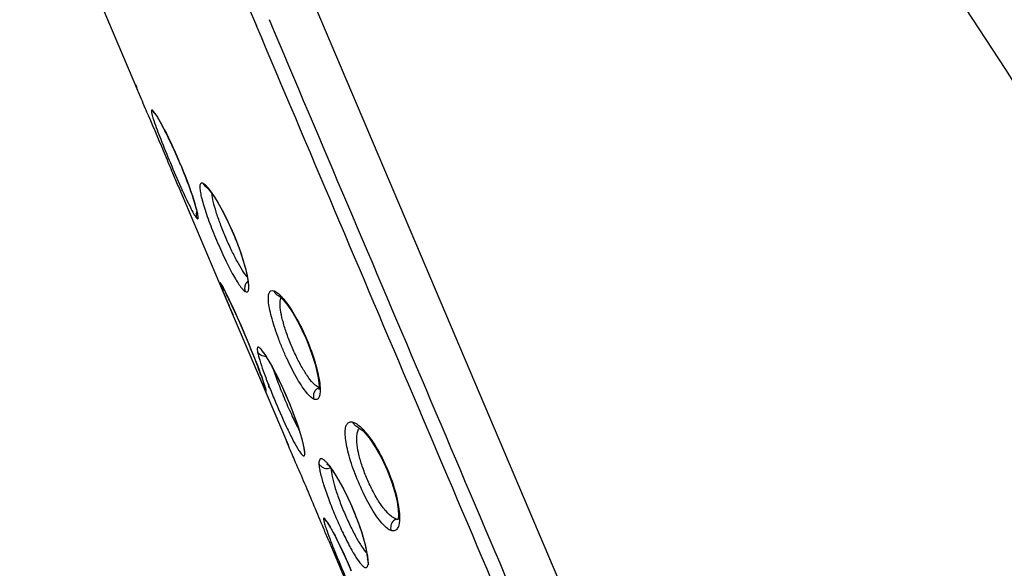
# Model space of a CAD drawing. Header units: millimetres. Extents: x 1200 to 1620, y -113 to 480.
# Tile 46 of 51: x 1487 to 1498, y 327 to 333. Entities that reach past the tile are written whole.
import ezdxf

# ---------------------------------------------------------------- set-up
doc = ezdxf.new("R2010")
doc.units = ezdxf.units.MM
doc.header["$LTSCALE"] = 0.1
doc.layers.add('DIM', color=3, linetype='Continuous')
doc.styles.get("Standard").update_dxf_attribs({"font": 'arial_0.ttf'})
doc.dimstyles.new('DIMSTYLE_2', dxfattribs={"dimtxt": 3, "dimasz": 2.5, "dimexe": 0.18, "dimexo": 0.0625, "dimgap": 0.09, "dimtad": 1, "dimdec": 3, "dimdsep": 46, "dimtxsty": 'Standard', "dimblk": '_FILLED', "dimblk1": '_FILLED', "dimblk2": '_FILLED', "dimcen": 0.09, "dimadec": 0, "dimazin": 0, "dimtp": 1.2, "dimtm": 1.2, "dimtfac": 1, "dimtdec": 3, "dimtofl": 0, "dimtmove": 0, "dimatfit": 3, "dimldrblk": '_FILLED', "dimfxl": 1, "dimtolj": 1, "dimarcsym": 0})

# ---------------------------------------------------------------- blocks, each defined once
blk = doc.blocks.new('_FILLED')
at = {"color": 0, "linetype": 'ByBlock'}
blk.add_solid([(0, 0), (-1, 0.2333), (-1, -0.2333)], dxfattribs=at)
blk = doc.blocks.new('*D182')
at = {"layer": 'Defpoints', "color": 0, "linetype": 'Continuous', "transparency": 16777216}
for p in [(1473.425, 406.214), (1578.495, 406.214), (1535.072, 14.593)]:
    blk.add_point(p, dxfattribs=at)
at = {"layer": 'DIM', "color": 0, "linetype": 'Continuous', "lineweight": -2, "transparency": 16777216}
for p, q in [((1473.487, 406.214), (1578.675, 406.214)), ((1578.495, 17.093), (1578.495, 403.714)), ((1535.135, 14.593), (1578.675, 14.593))]:
    blk.add_line(p, q, dxfattribs=at)
at = {"layer": 'DIM', "color": 0, "linetype": 'Continuous', "lineweight": -2, "transparency": 16777216, "xscale": 2.5, "yscale": 2.5, "zscale": 2.5}
for p, rotation in [((1578.495, 406.214), 90), ((1578.495, 14.593), 270)]:
    blk.add_blockref('_FILLED', p, dxfattribs=dict(at, rotation=rotation))
at = {"layer": 'DIM', "color": 0, "linetype": 'Continuous', "transparency": 16777216, "insert": (1575.341, 164.029), "char_height": 3, "attachment_point": 2, "rotation": 90}
blk.add_mtext('\\A1;1244-1484%%P10', dxfattribs=at)

msp = doc.modelspace()

# ---------------------------------------------------------------- linework, layer by layer
at = {"color": 7, "linetype": 'Continuous'}
for p, q in [((1487.7852, 333.9483), (1488.4611, 332.3558)), ((1489.6981, 333.288), (1489.7892, 333.0732)), ((1488.6547, 332.0937), (1488.6547, 332.0937)), ((1488.6695, 332.0735), (1488.6829, 332.0528)), ((1488.8087, 331.8193), (1488.8057, 331.8255)), ((1488.8825, 331.6609), (1488.8783, 331.6701)), ((1488.9158, 331.2844), (1489.5308, 329.8356)), ((1488.9432, 331.2324), (1488.9433, 331.232)), ((1489.2397, 331.2634), (1489.2392, 331.2637)), ((1490.0398, 330.057), (1490.0393, 330.0572)), ((1489.5307, 329.8357), (1489.7387, 329.3455)), ((1489.7388, 329.3455), (1490.1424, 328.3946)), ((1489.8619, 329.1128), (1489.8736, 329.0786)), ((1489.8844, 329.0455), (1489.8878, 329.0365)), ((1489.8915, 329.0214), (1489.8922, 329.0188)), ((1489.9224, 329.0365), (1489.9228, 329.0341)), ((1489.9228, 329.0341), (1489.9227, 329.0358)), ((1489.9227, 329.0358), (1489.9227, 329.0357)), ((1490.9273, 328.5888), (1490.9267, 328.589)), ((1490.3176, 328.3648), (1490.3196, 328.3503)), ((1490.3196, 328.3503), (1490.3197, 328.3499)), ((1490.3197, 328.3499), (1490.3206, 328.3392)), ((1490.3197, 328.3499), (1490.3276, 328.3225)), ((1490.5741, 327.5359), (1490.5537, 327.567)), ((1490.5742, 327.5359), (1490.5741, 327.5359)), ((1490.5867, 327.5184), (1490.5984, 327.5002)), ((1490.597, 327.3236), (1491.1577, 326.0024)), ((1490.6249, 327.2703), (1490.625, 327.27)), ((1491.0273, 327.1417), (1491.0281, 327.1207))]:
    msp.add_line(p, q, dxfattribs=at)
for points in [[(1507.2356, 273.0152), (1506.896, 278.6289), (1506.6278, 283.7807), (1506.4532, 288.453), (1506.3545, 292.7314), (1506.3131, 296.6737), (1506.3243, 300.3315), (1506.3904, 303.7489), (1506.5156, 306.9393), (1506.6913, 309.921), (1506.8271, 312.7261), (1506.6618, 315.4399), (1506.0124, 318.1146), (1504.9561, 320.7874), (1503.5957, 323.5349), (1501.9852, 326.4008), (1500.169, 329.4053), (1498.1575, 332.5847), (1495.9335, 335.9831), (1493.5474, 339.5477)], [(1490.4424, 333.2973), (1491.6166, 330.5279), (1493.8265, 325.3255)], [(1488.4437, 332.4089), (1488.4434, 332.4095), (1488.4438, 332.4088), (1488.4453, 332.4061), (1488.4476, 332.4017), (1488.4508, 332.3956), (1488.4548, 332.3878)], [(1488.6542, 332.0942), (1488.6595, 332.0875), (1488.6695, 332.0735)], [(1488.6829, 332.0528), (1488.699, 332.0262), (1488.7176, 331.994), (1488.7381, 331.9567), (1488.7602, 331.9149), (1488.7834, 331.8693), (1488.8073, 331.8208), (1488.8317, 331.7699), (1488.8563, 331.7173), (1488.8806, 331.6636), (1488.9046, 331.6094), (1488.928, 331.5553), (1488.9506, 331.5016), (1488.9721, 331.4488), (1488.9925, 331.3975), (1489.0116, 331.3481), (1489.0294, 331.3007), (1489.0458, 331.2557), (1489.0609, 331.2132), (1489.0745, 331.1735), (1489.0866, 331.1367), (1489.0973, 331.1029), (1489.1064, 331.0725), (1489.114, 331.0456), (1489.1201, 331.0223), (1489.1248, 331.0027), (1489.128, 330.9873), (1489.1298, 330.9765), (1489.13, 330.975)], [(1489.2383, 331.2641), (1489.2539, 331.2491), (1489.2809, 331.2166), (1489.3149, 331.1689), (1489.3528, 331.1091), (1489.3921, 331.0408), (1489.4306, 330.968), (1489.4677, 330.8929), (1489.5028, 330.8173), (1489.5355, 330.7421), (1489.5655, 330.6682), (1489.5928, 330.5961), (1489.6171, 330.5269), (1489.6382, 330.4616), (1489.6561, 330.4011), (1489.6705, 330.3464), (1489.6815, 330.2981), (1489.6891, 330.2572), (1489.6934, 330.2244), (1489.695, 330.2005), (1489.695, 330.1967)], [(1489.3996, 330.1798), (1489.3995, 330.1799), (1489.401, 330.1776), (1489.4045, 330.1718), (1489.4096, 330.1627), (1489.4163, 330.1506), (1489.4243, 330.1356), (1489.4336, 330.1176)], [(1489.4336, 330.1176), (1489.4443, 330.0965), (1489.4563, 330.0724), (1489.4697, 330.0453), (1489.4844, 330.0149), (1489.5003, 329.9815), (1489.5175, 329.9451), (1489.5358, 329.9057), (1489.5552, 329.8634), (1489.5756, 329.8183), (1489.5968, 329.7708), (1489.6186, 329.7211), (1489.641, 329.6696), (1489.6637, 329.6165), (1489.6865, 329.5624), (1489.7093, 329.5075), (1489.732, 329.4523), (1489.7541, 329.3974), (1489.7754, 329.3436), (1489.7957, 329.2915)], [(1490.0398, 330.057), (1490.0527, 330.048), (1490.091, 330.0107), (1490.1408, 329.9485), (1490.1948, 329.8677), (1490.248, 329.7756), (1490.2978, 329.6782), (1490.3431, 329.5792), (1490.3829, 329.4811), (1490.4167, 329.3858), (1490.4441, 329.2959), (1490.4649, 329.2144), (1490.4789, 329.1439), (1490.4865, 329.0865), (1490.4887, 329.0437), (1490.4873, 329.0164), (1490.4867, 329.0123)], [(1489.8534, 329.4389), (1489.8535, 329.4388), (1489.8583, 329.4339), (1489.868, 329.4221), (1489.8815, 329.4037), (1489.8982, 329.3789), (1489.9176, 329.3479), (1489.9394, 329.3111), (1489.9632, 329.2688), (1489.9887, 329.2213), (1490.0156, 329.1691), (1490.0435, 329.1126), (1490.0719, 329.0525), (1490.1006, 328.9894), (1490.1291, 328.9238), (1490.1574, 328.8563), (1490.1849, 328.7876), (1490.2114, 328.7183), (1490.2362, 328.6498), (1490.2589, 328.5832), (1490.2789, 328.5197), (1490.2959, 328.4606), (1490.3091, 328.4078), (1490.3176, 328.3648)], [(1489.7957, 329.2915), (1489.8147, 329.2418), (1489.8322, 329.195), (1489.848, 329.1518), (1489.8619, 329.1128)], [(1489.8736, 329.0786), (1489.8829, 329.0503), (1489.8844, 329.0455)], [(1489.8844, 329.0455), (1489.8866, 329.0386), (1489.8896, 329.0284), (1489.8915, 329.0214)], [(1490.9273, 328.5888), (1490.9342, 328.5854), (1490.9798, 328.5496), (1491.0476, 328.4723), (1491.1206, 328.3648), (1491.1891, 328.2416), (1491.2491, 328.1129), (1491.2983, 327.9852), (1491.3352, 327.8646), (1491.3596, 327.7577), (1491.3722, 327.6702), (1491.3748, 327.6058), (1491.3708, 327.5657), (1491.3695, 327.5599)], [(1490.5749, 328.1829), (1490.5738, 328.1835), (1490.5759, 328.1817), (1490.5888, 328.1694), (1490.6085, 328.1468), (1490.6329, 328.1148), (1490.6609, 328.0738), (1490.6919, 328.0246), (1490.7251, 327.9677), (1490.7598, 327.9037), (1490.7954, 327.8332), (1490.831, 327.7575), (1490.8661, 327.6774), (1490.9, 327.5944), (1490.9319, 327.5096), (1490.9609, 327.4252), (1490.9858, 327.3435), (1491.0058, 327.2667), (1491.02, 327.1977), (1491.0273, 327.1417)], [(1490.5738, 327.5363), (1490.5781, 327.5307), (1490.5867, 327.5184)], [(1490.5984, 327.5002), (1490.6126, 327.4766), (1490.6289, 327.448), (1490.6472, 327.4147), (1490.6672, 327.3771), (1490.6884, 327.3356), (1490.7106, 327.291), (1490.7334, 327.2437), (1490.7567, 327.1943), (1490.7801, 327.1435), (1490.8033, 327.0918), (1490.8263, 327.0396), (1490.8487, 326.9875)], [(1491.028, 327.1197), (1491.028, 327.118), (1491.0275, 327.1107)]]:
    msp.add_lwpolyline(points, dxfattribs=at)
for centre, radius, start, end in [((1488.5864, 332.0781), 0.0674, 45.49663, 46.56082), ((1483.5769, 329.2877), 5.8122, 24.19838, 25.82202), ((1483.23, 329.1306), 6.1929, 22.71937, 24.11523), ((1483.2506, 329.139), 6.1707, 22.42583, 22.72089), ((1489.2131, 330.9616), 0.0976, 177.37277, 202.26462), ((1489.1714, 330.97), 0.0662, 222.61022, 223.69348), ((1490.4084, 330.5361), 1.0797, 199.8229, 200.42481), ((1487.0604, 328.9031), 2.6662, 26.88407, 27.65686), ((1489.6938, 330.1547), 0.0556, 239.27292, 242.85778), ((1490.1335, 329.4893), 0.3361, 189.30259, 190.40874), ((1485.3415, 327.5212), 4.7927, 19.47235, 20.03213), ((1488.6948, 328.6636), 1.2499, 17.35675, 17.69912), ((1488.9359, 328.7363), 0.9982, 16.7943, 17.50411), ((1490.7036, 328.3228), 0.3674, 49.91751, 51.37352), ((1490.9934, 328.5321), 0.073, 137.32893, 140.90699), ((1489.7975, 328.2573), 0.5341, 8.54783, 9.56547), ((1489.9275, 328.2765), 0.4027, 6.55372, 8.59419), ((1490.5782, 328.2373), 0.1074, 253.01438, 290.53587), ((1490.0564, 327.7322), 0.6955, 38.14368, 38.42018), ((1490.503, 327.5175), 0.0717, 43.41482, 44.71195), ((1484.6998, 324.3803), 6.6792, 23.93128, 24.05956), ((1484.6896, 324.3758), 6.6904, 22.98464, 23.93125), ((1490.5615, 327.0753), 0.476, 3.81212, 4.83833)]:
    msp.add_arc(centre, radius, start, end, dxfattribs=at)
for points, knots in [([(1496.8153, 316.5284), (1496.518, 317.2215), (1495.9324, 318.6065), (1495.049, 320.6778), (1494.1729, 322.7452), (1493.0047, 325.4994), (1491.5423, 328.9414), (1490.3732, 331.6957), (1489.7897, 333.0736)], [0, 0, 0, 0, 0.1258686, 0.250961, 0.3758275, 0.5006173, 0.750267, 1, 1, 1, 1]), ([(1496.9703, 316.5692), (1496.6703, 317.2688), (1496.0807, 318.6618), (1495.1943, 320.7418), (1494.3176, 322.8112), (1493.1492, 325.5657), (1491.6865, 329.0082), (1490.517, 331.763), (1489.9335, 333.1413)], [0, 0, 0, 0, 0.1268297, 0.2520511, 0.3767373, 0.5013279, 0.7506014, 1, 1, 1, 1]), ([(1488.461, 332.3559), (1488.4594, 332.3597), (1488.4539, 332.3728), (1488.4484, 332.386), (1488.4446, 332.3954)], [0, 0, 0, 0, 0.2866004, 1, 1, 1, 1]), ([(1488.5863, 332.0658), (1488.5735, 332.0954), (1488.5317, 332.1921), (1488.4896, 332.2886), (1488.461, 332.3559)], [0, 0, 0, 0, 0.3056938, 1, 1, 1, 1]), ([(1488.632, 332.1271), (1488.6302, 332.1287), (1488.6271, 332.1312), (1488.6224, 332.1339), (1488.6179, 332.1324), (1488.6163, 332.1275), (1488.6159, 332.1209), (1488.6168, 332.1115), (1488.6188, 332.0995), (1488.6208, 332.0906), (1488.622, 332.0858)], [0, 0, 0, 0, 0.1162245, 0.1920316, 0.2454396, 0.3139081, 0.4193804, 0.5678995, 0.7612524, 1, 1, 1, 1]), ([(1488.622, 332.0858), (1488.6232, 332.0808), (1488.6294, 332.0568), (1488.6369, 332.0331), (1488.6431, 332.0144)], [0, 0, 0, 0, 0.2077034, 1, 1, 1, 1]), ([(1488.6547, 332.0937), (1488.6521, 332.0961), (1488.6428, 332.106), (1488.6357, 332.1178), (1488.632, 332.1271)], [0, 0, 0, 0, 0.2623246, 1, 1, 1, 1]), ([(1488.6664, 332.0818), (1488.6604, 332.0909), (1488.6499, 332.1062), (1488.6383, 332.1208), (1488.6329, 332.1262)], [0, 0, 0, 0, 0.5898408, 1, 1, 1, 1]), ([(1488.8057, 331.8255), (1488.7808, 331.8766), (1488.7367, 331.9633), (1488.6886, 332.0479), (1488.6664, 332.0818)], [0, 0, 0, 0, 0.5836601, 1, 1, 1, 1]), ([(1488.9159, 331.2842), (1488.8958, 331.3314), (1488.849, 331.4445), (1488.7403, 331.7055), (1488.6498, 331.9185), (1488.5863, 332.0658)], [0, 0, 0, 0, 0.1814641, 0.4328059, 1, 1, 1, 1]), ([(1488.6431, 332.0144), (1488.6663, 331.9444), (1488.7271, 331.7861), (1488.8285, 331.5387), (1488.9373, 331.2874), (1489.0115, 331.1254), (1489.0474, 331.0537)], [0, 0, 0, 0, 0.2122329, 0.4874554, 0.7694292, 1, 1, 1, 1]), ([(1489.1175, 331.0379), (1489.0988, 331.1056), (1489.0474, 331.2585), (1488.9893, 331.409), (1488.9546, 331.4931)], [0, 0, 0, 0, 0.4356253, 1, 1, 1, 1]), ([(1489.1932, 331.3144), (1489.187, 331.3173), (1489.1706, 331.3209), (1489.1599, 331.3013), (1489.1575, 331.2835), (1489.157, 331.2542), (1489.1635, 331.2076), (1489.1785, 331.1402), (1489.2018, 331.0589), (1489.2323, 330.9663), (1489.2689, 330.8651), (1489.3105, 330.7587), (1489.37, 330.6156), (1489.4456, 330.4495), (1489.5229, 330.2989), (1489.5814, 330.2023), (1489.6084, 330.1638), (1489.6215, 330.1476)], [0, 0, 0, 0, 0.0159417, 0.0317585, 0.0435847, 0.0586583, 0.0990176, 0.1527417, 0.2186446, 0.2948476, 0.3788575, 0.4680912, 0.5597702, 0.7381638, 0.8911445, 0.9519174, 1, 1, 1, 1]), ([(1489.2392, 331.2637), (1489.2292, 331.2692), (1489.2116, 331.2835), (1489.2002, 331.3029), (1489.1964, 331.3128)], [0, 0, 0, 0, 0.5204873, 1, 1, 1, 1]), ([(1489.2423, 331.2718), (1489.2345, 331.2806), (1489.2202, 331.2955), (1489.204, 331.3085), (1489.1964, 331.3128)], [0, 0, 0, 0, 0.5743256, 1, 1, 1, 1]), ([(1489.3028, 331.1926), (1489.2975, 331.2004), (1489.2785, 331.2276), (1489.2582, 331.2541), (1489.2423, 331.2718)], [0, 0, 0, 0, 0.2837143, 1, 1, 1, 1]), ([(1489.6866, 330.2707), (1489.6668, 330.2926), (1489.6266, 330.3497), (1489.5677, 330.4514), (1489.5052, 330.5768), (1489.4431, 330.7154), (1489.3867, 330.8563), (1489.3405, 330.9885), (1489.3081, 331.1015), (1489.295, 331.1704), (1489.2932, 331.1999)], [0, 0, 0, 0, 0.0870422, 0.2052264, 0.3466608, 0.499944, 0.6532159, 0.7941968, 0.9129096, 1, 1, 1, 1]), ([(1489.6971, 330.2351), (1489.6918, 330.2679), (1489.6761, 330.34), (1489.6301, 330.5024), (1489.5499, 330.7217), (1489.4356, 330.97), (1489.3481, 331.1259), (1489.3028, 331.1926)], [0, 0, 0, 0, 0.0957366, 0.2124799, 0.4862903, 0.767668, 1, 1, 1, 1]), ([(1489.0474, 331.0537), (1489.0614, 331.0256), (1489.0807, 330.988), (1489.1064, 330.9457), (1489.117, 330.9309), (1489.122, 330.9255)], [0, 0, 0, 0, 0.6339152, 0.8523302, 1, 1, 1, 1]), ([(1489.1228, 330.9246), (1489.125, 330.9223), (1489.1281, 330.9192), (1489.1329, 330.9173), (1489.1371, 330.9186), (1489.139, 330.9263), (1489.1388, 330.9453), (1489.1317, 330.9842), (1489.1231, 331.0175), (1489.1175, 331.0379)], [0, 0, 0, 0, 0.0704253, 0.0921914, 0.1096651, 0.1571807, 0.2429483, 0.5397653, 1, 1, 1, 1]), ([(1489.422, 330.1407), (1489.4183, 330.1478), (1489.4115, 330.1606), (1489.402, 330.1776), (1489.3953, 330.1892), (1489.3908, 330.1962), (1489.3883, 330.1998), (1489.3862, 330.2024), (1489.3849, 330.2039), (1489.3833, 330.2046), (1489.3828, 330.203), (1489.3831, 330.201), (1489.3836, 330.1977), (1489.3848, 330.1934), (1489.3858, 330.1902), (1489.3863, 330.1884)], [0, 0, 0, 0, 0.2638034, 0.4774676, 0.640002, 0.7017774, 0.7504199, 0.785907, 0.8084612, 0.8197527, 0.8309023, 0.8532618, 0.8886802, 0.9375467, 1, 1, 1, 1]), ([(1489.6669, 330.1051), (1489.6707, 330.1031), (1489.6779, 330.1002), (1489.6897, 330.1024), (1489.6976, 330.1123), (1489.7021, 330.1269), (1489.7044, 330.1466), (1489.7043, 330.1834), (1489.7005, 330.2135), (1489.6971, 330.2351)], [0, 0, 0, 0, 0.0794636, 0.1425921, 0.2119163, 0.3051964, 0.4293659, 0.5864451, 1, 1, 1, 1]), ([(1489.6933, 330.2207), (1489.6907, 330.2184), (1489.6804, 330.2087), (1489.6721, 330.1968), (1489.6674, 330.1872)], [0, 0, 0, 0, 0.2448508, 1, 1, 1, 1]), ([(1489.3863, 330.1884), (1489.3868, 330.187), (1489.3888, 330.1808), (1489.391, 330.1747), (1489.3927, 330.1699)], [0, 0, 0, 0, 0.2268277, 1, 1, 1, 1]), ([(1489.3966, 330.1593), (1489.4129, 330.1158), (1489.4578, 330.008), (1489.5032, 329.9004), (1489.5307, 329.8357)], [0, 0, 0, 0, 0.3980746, 1, 1, 1, 1]), ([(1489.4306, 330.1198), (1489.4267, 330.1223), (1489.4125, 330.1327), (1489.4017, 330.1475), (1489.3966, 330.1593)], [0, 0, 0, 0, 0.2683011, 1, 1, 1, 1]), ([(1489.7706, 329.3564), (1489.7149, 329.4975), (1489.6294, 329.7014), (1489.5157, 329.9509), (1489.4626, 330.0612), (1489.4385, 330.1087)], [0, 0, 0, 0, 0.5533957, 0.8059197, 1, 1, 1, 1]), ([(1489.6215, 330.1476), (1489.6286, 330.1387), (1489.6416, 330.1239), (1489.6567, 330.1108), (1489.6639, 330.1067)], [0, 0, 0, 0, 0.5803366, 1, 1, 1, 1]), ([(1489.6674, 330.1872), (1489.6612, 330.1743), (1489.6543, 330.1467), (1489.6592, 330.1189), (1489.6639, 330.1067)], [0, 0, 0, 0, 0.523781, 1, 1, 1, 1]), ([(1490.4326, 328.9036), (1490.4187, 328.9098), (1490.3886, 328.932), (1490.3453, 328.9798), (1490.2968, 329.0468), (1490.2232, 329.1661), (1490.1528, 329.3047), (1490.0856, 329.4551), (1490.0383, 329.5727), (1489.9972, 329.6875), (1489.9637, 329.7949), (1489.9392, 329.8912), (1489.9248, 329.9727), (1489.921, 330.0305), (1489.9246, 330.0673), (1489.9306, 330.0919), (1489.9468, 330.1168), (1489.9693, 330.1175), (1489.9787, 330.1154)], [0, 0, 0, 0, 0.0332432, 0.079887, 0.1402506, 0.2128333, 0.3849544, 0.4781083, 0.5712734, 0.6607539, 0.7433754, 0.8161639, 0.876686, 0.9234873, 0.9417422, 0.9567511, 0.9789527, 1, 1, 1, 1]), ([(1490.0393, 330.0572), (1490.0267, 330.0621), (1490.0043, 330.0774), (1489.9904, 330.1004), (1489.9861, 330.1122)], [0, 0, 0, 0, 0.5200038, 1, 1, 1, 1]), ([(1489.9878, 330.1125), (1489.9926, 330.1105), (1490.0154, 330.0988), (1490.0353, 330.0822), (1490.0501, 330.0682)], [0, 0, 0, 0, 0.2048957, 1, 1, 1, 1]), ([(1490.0501, 330.0682), (1490.0515, 330.0668), (1490.0573, 330.0612), (1490.063, 330.0554), (1490.0672, 330.051)], [0, 0, 0, 0, 0.2408201, 1, 1, 1, 1]), ([(1490.4376, 329.0692), (1490.4147, 329.0903), (1490.3684, 329.1461), (1490.3033, 329.2469), (1490.2376, 329.3709), (1490.1753, 329.5079), (1490.122, 329.6475), (1490.0817, 329.7789), (1490.0571, 329.892), (1490.0516, 329.9614), (1490.0539, 329.9908)], [0, 0, 0, 0, 0.0922465, 0.2128392, 0.3545415, 0.506656, 0.6578245, 0.7960962, 0.912706, 1, 1, 1, 1]), ([(1490.0539, 329.9908), (1490.0543, 329.9954), (1490.056, 330.0114), (1490.0597, 330.0274), (1490.0645, 330.0379)], [0, 0, 0, 0, 0.2866526, 1, 1, 1, 1]), ([(1490.0672, 330.051), (1490.0708, 330.0472), (1490.0861, 330.0306), (1490.1005, 330.0132), (1490.1111, 329.9996)], [0, 0, 0, 0, 0.2319269, 1, 1, 1, 1]), ([(1490.1111, 329.9996), (1490.1604, 329.9369), (1490.2533, 329.7863), (1490.3692, 329.5422), (1490.4452, 329.3237), (1490.4843, 329.1601), (1490.4957, 329.0866), (1490.4985, 329.053)], [0, 0, 0, 0, 0.2318739, 0.511386, 0.7844745, 0.9020214, 1, 1, 1, 1]), ([(1489.8858, 329.402), (1489.8795, 329.4115), (1489.8676, 329.4288), (1489.8504, 329.4513), (1489.8356, 329.4684), (1489.8232, 329.4794), (1489.8132, 329.4861), (1489.8031, 329.4848), (1489.7991, 329.4744), (1489.7989, 329.4671), (1489.799, 329.4625)], [0, 0, 0, 0, 0.2409107, 0.4404067, 0.5981691, 0.7144004, 0.7914562, 0.8421042, 0.9029923, 1, 1, 1, 1]), ([(1489.799, 329.4625), (1489.799, 329.4604), (1489.7996, 329.4512), (1489.8008, 329.442), (1489.8019, 329.4349)], [0, 0, 0, 0, 0.2216478, 1, 1, 1, 1]), ([(1489.8994, 329.3811), (1489.879, 329.3795), (1489.8383, 329.3879), (1489.8097, 329.4182), (1489.8019, 329.4349)], [0, 0, 0, 0, 0.5259959, 1, 1, 1, 1]), ([(1489.7387, 329.3455), (1489.7494, 329.3204), (1489.786, 329.2344), (1489.8226, 329.1484), (1489.8494, 329.088)], [0, 0, 0, 0, 0.2927042, 1, 1, 1, 1]), ([(1489.8443, 329.1629), (1489.839, 329.1773), (1489.8151, 329.2421), (1489.7903, 329.3065), (1489.7706, 329.3564)], [0, 0, 0, 0, 0.222384, 1, 1, 1, 1]), ([(1489.803, 329.4285), (1489.8084, 329.3988), (1489.8282, 329.3285), (1489.8681, 329.21), (1489.9222, 329.0671), (1490.007, 328.8573), (1490.0967, 328.6523), (1490.1856, 328.468), (1490.2272, 328.3898), (1490.247, 328.3562)], [0, 0, 0, 0, 0.0780213, 0.1878741, 0.3226004, 0.4721769, 0.7715299, 0.8994795, 1, 1, 1, 1]), ([(1490.3108, 328.4097), (1490.2918, 328.4884), (1490.2356, 328.6634), (1490.1317, 328.9281), (1490.028, 329.1514), (1489.9441, 329.3078), (1489.9047, 329.3736), (1489.8858, 329.402)], [0, 0, 0, 0, 0.2241468, 0.5082305, 0.7877161, 0.9056362, 1, 1, 1, 1]), ([(1489.9735, 329.2493), (1489.9913, 329.1937), (1490.0344, 329.0755), (1490.107, 328.8965), (1490.1852, 328.7198), (1490.2402, 328.6066), (1490.2676, 328.5551)], [0, 0, 0, 0, 0.2320123, 0.4999694, 0.767849, 1, 1, 1, 1]), ([(1489.8856, 329.0436), (1489.8839, 329.0489), (1489.8757, 329.0741), (1489.867, 329.0991), (1489.8601, 329.1188)], [0, 0, 0, 0, 0.2107961, 1, 1, 1, 1]), ([(1489.8494, 329.088), (1489.8526, 329.0809), (1489.8631, 329.0574), (1489.8738, 329.0339), (1489.8818, 329.0178)], [0, 0, 0, 0, 0.3020619, 1, 1, 1, 1]), ([(1489.8818, 329.0178), (1489.8836, 329.0141), (1489.8869, 329.0075), (1489.8914, 328.9992), (1489.8945, 328.9939), (1489.8966, 328.9911), (1489.8976, 328.99), (1489.8986, 328.9894), (1489.8999, 328.9904), (1489.8992, 328.9938), (1489.8986, 328.9991), (1489.8973, 329.0038), (1489.8966, 329.0066)], [0, 0, 0, 0, 0.243613, 0.4309083, 0.5612675, 0.6051107, 0.6350473, 0.6524797, 0.6648645, 0.7197708, 0.8308637, 1, 1, 1, 1]), ([(1489.8966, 329.0066), (1489.8963, 329.0079), (1489.8947, 329.014), (1489.8929, 329.02), (1489.8915, 329.0247)], [0, 0, 0, 0, 0.2134614, 1, 1, 1, 1]), ([(1490.4907, 329.0344), (1490.4792, 329.0301), (1490.4566, 329.0164), (1490.4408, 328.9951), (1490.435, 328.9829)], [0, 0, 0, 0, 0.4759384, 1, 1, 1, 1]), ([(1490.4886, 329.0351), (1490.4846, 329.0366), (1490.4658, 329.0452), (1490.4496, 329.0583), (1490.4376, 329.0692)], [0, 0, 0, 0, 0.20929, 1, 1, 1, 1]), ([(1490.4985, 329.053), (1490.5005, 329.0294), (1490.5018, 328.9961), (1490.4971, 328.9553), (1490.4903, 328.9281), (1490.4774, 328.9056), (1490.4566, 328.8983), (1490.4464, 328.8994), (1490.4413, 328.9006)], [0, 0, 0, 0, 0.3830357, 0.5336756, 0.6578812, 0.8389995, 0.9157258, 1, 1, 1, 1]), ([(1490.435, 328.9829), (1490.4288, 328.97), (1490.4221, 328.9427), (1490.4265, 328.915), (1490.4311, 328.9029)], [0, 0, 0, 0, 0.5237974, 1, 1, 1, 1]), ([(1491.2951, 327.436), (1491.2796, 327.4417), (1491.246, 327.462), (1491.1978, 327.5085), (1491.1453, 327.5741), (1491.0672, 327.6914), (1490.9744, 327.8669), (1490.8939, 328.0563), (1490.841, 328.2119), (1490.8104, 328.3199), (1490.7896, 328.417), (1490.7794, 328.4998), (1490.78, 328.5588), (1490.7873, 328.5965), (1490.7968, 328.623), (1490.8175, 328.6488), (1490.8427, 328.6519), (1490.854, 328.6507)], [0, 0, 0, 0, 0.0353675, 0.0828151, 0.1430939, 0.2149652, 0.3845359, 0.5676786, 0.6555445, 0.7366445, 0.8082242, 0.8681044, 0.9151541, 0.9340212, 0.9500452, 0.9755546, 1, 1, 1, 1]), ([(1490.9267, 328.589), (1490.9126, 328.5933), (1490.8873, 328.609), (1490.8721, 328.634), (1490.8676, 328.6469)], [0, 0, 0, 0, 0.5185883, 1, 1, 1, 1]), ([(1490.8686, 328.6474), (1490.8737, 328.6457), (1490.8967, 328.6362), (1490.9176, 328.622), (1490.9329, 328.6098)], [0, 0, 0, 0, 0.2146825, 1, 1, 1, 1]), ([(1490.9124, 328.5148), (1490.9134, 328.5214), (1490.9178, 328.5436), (1490.9266, 328.5657), (1490.9368, 328.5782)], [0, 0, 0, 0, 0.2916653, 1, 1, 1, 1]), ([(1490.9401, 328.6039), (1490.9454, 328.5994), (1490.9684, 328.579), (1490.9895, 328.5565), (1491.005, 328.5385)], [0, 0, 0, 0, 0.225648, 1, 1, 1, 1]), ([(1491.2922, 327.5989), (1491.2673, 327.6185), (1491.217, 327.6718), (1491.1478, 327.7703), (1491.0797, 327.8923), (1491.0169, 328.0282), (1490.9651, 328.1675), (1490.9284, 328.2995), (1490.9085, 328.4143), (1490.9076, 328.4849), (1490.9124, 328.5148)], [0, 0, 0, 0, 0.0938917, 0.2143938, 0.3552168, 0.5061743, 0.65624, 0.7937129, 0.9104409, 1, 1, 1, 1]), ([(1491.005, 328.5385), (1491.057, 328.4783), (1491.1539, 328.3313), (1491.271, 328.0897), (1491.3437, 327.8716), (1491.3777, 327.7074), (1491.3858, 327.6334), (1491.3869, 327.5994)], [0, 0, 0, 0, 0.232243, 0.5106845, 0.7829585, 0.9007794, 1, 1, 1, 1]), ([(1490.1423, 328.3947), (1490.1407, 328.3984), (1490.1352, 328.4114), (1490.1298, 328.4245), (1490.126, 328.4338)], [0, 0, 0, 0, 0.2863458, 1, 1, 1, 1]), ([(1490.5268, 327.4915), (1490.4574, 327.6583), (1490.3543, 327.904), (1490.2246, 328.2044), (1490.1661, 328.3387), (1490.1423, 328.3947)], [0, 0, 0, 0, 0.5522698, 0.8141238, 1, 1, 1, 1]), ([(1490.247, 328.3562), (1490.2528, 328.3464), (1490.2637, 328.3286), (1490.2796, 328.3052), (1490.2933, 328.2876), (1490.3048, 328.2764), (1490.3144, 328.2696), (1490.3243, 328.2714), (1490.3283, 328.2819), (1490.329, 328.2893), (1490.3292, 328.2941)], [0, 0, 0, 0, 0.2419186, 0.4416322, 0.5981006, 0.7115643, 0.7856576, 0.8357712, 0.899459, 1, 1, 1, 1]), ([(1490.3242, 328.3461), (1490.3234, 328.3508), (1490.3195, 328.3722), (1490.3148, 328.3934), (1490.3108, 328.4097)], [0, 0, 0, 0, 0.2229923, 1, 1, 1, 1]), ([(1490.3292, 328.2941), (1490.3292, 328.2962), (1490.329, 328.3057), (1490.3283, 328.3152), (1490.3276, 328.3225)], [0, 0, 0, 0, 0.226154, 1, 1, 1, 1]), ([(1490.6013, 328.1644), (1490.5941, 328.1735), (1490.5803, 328.1901), (1490.5598, 328.2113), (1490.5416, 328.2268), (1490.5258, 328.2365), (1490.5118, 328.2408), (1490.4937, 328.235), (1490.4901, 328.2195), (1490.4887, 328.2101)], [0, 0, 0, 0, 0.2203593, 0.4047031, 0.5535269, 0.6681691, 0.7529182, 0.8213497, 1, 1, 1, 1]), ([(1490.4887, 328.2101), (1490.4884, 328.2083), (1490.4871, 328.1996), (1490.4871, 328.1908), (1490.4875, 328.1839)], [0, 0, 0, 0, 0.2108323, 1, 1, 1, 1]), ([(1490.4875, 328.1839), (1490.4878, 328.1696), (1490.4913, 328.1372), (1490.5067, 328.059), (1490.5412, 327.9397), (1490.5976, 327.7791), (1490.6672, 327.6045), (1490.7437, 327.4319), (1490.8203, 327.2764), (1490.8905, 327.152), (1490.9378, 327.0826), (1490.961, 327.0571)], [0, 0, 0, 0, 0.0346229, 0.0791518, 0.1942549, 0.336643, 0.4938331, 0.6518563, 0.7966616, 0.9158921, 1, 1, 1, 1]), ([(1490.5468, 328.1346), (1490.5335, 328.1386), (1490.5097, 328.1515), (1490.493, 328.1727), (1490.4875, 328.1839)], [0, 0, 0, 0, 0.5282588, 1, 1, 1, 1]), ([(1491.0286, 327.1712), (1491.0227, 327.2072), (1491.0052, 327.2864), (1490.9537, 327.4625), (1490.8655, 327.6946), (1490.7587, 327.917), (1490.6684, 328.0707), (1490.6247, 328.1346), (1490.6034, 328.1617)], [0, 0, 0, 0, 0.1010087, 0.2238096, 0.5071566, 0.7864408, 0.9046751, 1, 1, 1, 1]), ([(1490.6226, 328.1289), (1490.6231, 328.0994), (1490.6349, 328.0299), (1490.6658, 327.9151), (1490.7124, 327.78), (1490.77, 327.6352), (1490.8338, 327.4931), (1490.8986, 327.3654), (1490.9595, 327.263), (1491.0012, 327.2058), (1491.0221, 327.1849)], [0, 0, 0, 0, 0.0856512, 0.202926, 0.3447504, 0.4996068, 0.6544279, 0.7962807, 0.9142123, 1, 1, 1, 1]), ([(1490.5537, 327.567), (1490.552, 327.5688), (1490.5491, 327.5714), (1490.5447, 327.5745), (1490.5404, 327.5736), (1490.5391, 327.5689), (1490.539, 327.5626), (1490.5401, 327.5535), (1490.5424, 327.5418), (1490.5445, 327.5332), (1490.5457, 327.5285)], [0, 0, 0, 0, 0.1213132, 0.1985179, 0.247891, 0.3115853, 0.415033, 0.5637695, 0.7588031, 1, 1, 1, 1]), ([(1490.5868, 327.5219), (1490.581, 327.531), (1490.571, 327.5461), (1490.5599, 327.5605), (1490.5548, 327.5658)], [0, 0, 0, 0, 0.5946557, 1, 1, 1, 1]), ([(1491.3528, 327.5659), (1491.348, 327.5671), (1491.326, 327.5745), (1491.3064, 327.5876), (1491.2922, 327.5989)], [0, 0, 0, 0, 0.2148173, 1, 1, 1, 1]), ([(1491.3869, 327.5994), (1491.3877, 327.5744), (1491.3864, 327.5306), (1491.3744, 327.4748), (1491.3515, 327.4419), (1491.3275, 327.4321), (1491.3153, 327.432), (1491.3092, 327.4327)], [0, 0, 0, 0, 0.3632568, 0.6331516, 0.8261982, 0.9109178, 1, 1, 1, 1]), ([(1491.3528, 327.5659), (1491.35, 327.5648), (1491.3383, 327.5596), (1491.3277, 327.5521), (1491.3206, 327.5454)], [0, 0, 0, 0, 0.2369753, 1, 1, 1, 1]), ([(1490.5973, 327.3227), (1490.5925, 327.3341), (1490.5688, 327.3903), (1490.5455, 327.4466), (1490.5268, 327.4915)], [0, 0, 0, 0, 0.2030479, 1, 1, 1, 1]), ([(1490.5457, 327.5285), (1490.547, 327.5234), (1490.5538, 327.4993), (1490.5616, 327.4754), (1490.5681, 327.4565)], [0, 0, 0, 0, 0.206823, 1, 1, 1, 1]), ([(1490.5681, 327.4565), (1490.5806, 327.4202), (1490.6108, 327.339), (1490.6838, 327.1547), (1490.7867, 326.9087), (1490.891, 326.6695), (1490.9674, 326.506), (1491.0005, 326.4403), (1491.0157, 326.4131)], [0, 0, 0, 0, 0.1015527, 0.2286265, 0.5234227, 0.8057902, 0.9177676, 1, 1, 1, 1]), ([(1490.7987, 327.1033), (1490.761, 327.1878), (1490.7062, 327.3048), (1490.6334, 327.4433), (1490.6015, 327.4988), (1490.5868, 327.5219)], [0, 0, 0, 0, 0.5915585, 0.825038, 1, 1, 1, 1]), ([(1491.3206, 327.5454), (1491.3059, 327.5315), (1491.2852, 327.4949), (1491.2875, 327.4534), (1491.2939, 327.4354)], [0, 0, 0, 0, 0.5165778, 1, 1, 1, 1]), ([(1491.0358, 327.1154), (1491.0354, 327.1197), (1491.0336, 327.1384), (1491.031, 327.1569), (1491.0286, 327.1712)], [0, 0, 0, 0, 0.229868, 1, 1, 1, 1]), ([(1490.961, 327.0571), (1490.9693, 327.0481), (1490.9812, 327.0362), (1490.9985, 327.0259), (1491.0091, 327.0229), (1491.0187, 327.0243), (1491.0263, 327.0304), (1491.0317, 327.0403), (1491.0339, 327.0482), (1491.0348, 327.0527)], [0, 0, 0, 0, 0.3584328, 0.4872505, 0.5887765, 0.6742201, 0.7611784, 0.8664269, 1, 1, 1, 1]), ([(1491.028, 327.1197), (1491.028, 327.116), (1491.0286, 327.1023), (1491.0327, 327.0888), (1491.0373, 327.0797)], [0, 0, 0, 0, 0.2626028, 1, 1, 1, 1]), ([(1491.0384, 327.0812), (1491.0383, 327.0787), (1491.038, 327.0696), (1491.0371, 327.0606), (1491.0359, 327.0541)], [0, 0, 0, 0, 0.2773236, 1, 1, 1, 1]), ([(1491.0373, 327.0797), (1491.0373, 327.0818), (1491.0373, 327.0909), (1491.0369, 327.1), (1491.0364, 327.1069)], [0, 0, 0, 0, 0.2326906, 1, 1, 1, 1])]:
    msp.add_open_spline(points, degree=3, knots=knots, dxfattribs=at)
for points in [[(1489.1243, 331.0025), (1489.1192, 330.9911), (1489.1162, 330.9785), (1489.1156, 330.9661)], [(1489.9787, 330.1154), (1489.9818, 330.1147), (1489.9848, 330.1137), (1489.9878, 330.1125)], [(1489.9267, 329.0661), (1489.9238, 329.0563), (1489.9224, 329.046), (1489.9227, 329.0358)], [(1490.4413, 328.9006), (1490.4384, 328.9014), (1490.4355, 328.9024), (1490.4326, 328.9036)], [(1490.8529, 328.6502), (1490.8578, 328.6496), (1490.8627, 328.6484), (1490.8675, 328.6469)], [(1491.3529, 327.5659), (1491.3583, 327.5645), (1491.3639, 327.5637), (1491.3695, 327.5635)], [(1491.3092, 327.4327), (1491.3044, 327.4333), (1491.2997, 327.4345), (1491.2951, 327.436)]]:
    msp.add_open_spline(points, degree=3, dxfattribs=at)

# ---------------------------------------------------------------- dimensions: what is measured, and where the dimension line sits
at = {"layer": 'DIM', "color": 3, "linetype": 'Continuous'}
dim = msp.add_linear_dim(base=(1578.4948, 406.2139), p1=(1535.0723, 14.5932), p2=(1473.4249, 406.2139), angle=90, text='1244-1484%%P10', dimstyle='DIMSTYLE_2', dxfattribs=at)
dim.commit()
dim.dimension.update_dxf_attribs({"geometry": '*D182', "text_midpoint": (1578.4948, 164.0289), "dimtype": 160})

doc.saveas('drawing.dxf')
